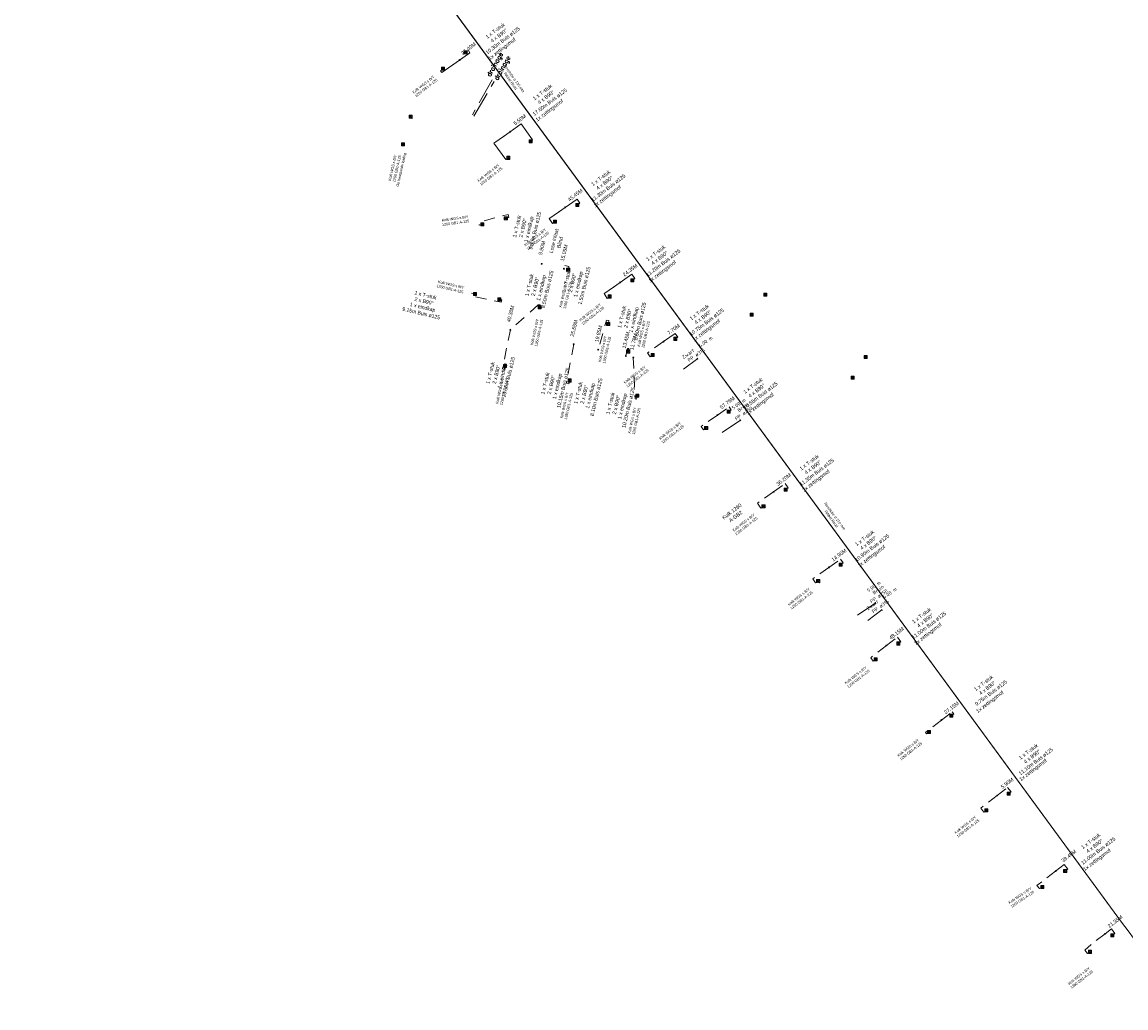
# Model space of a CAD drawing. Header units: inches. Extents: x 0 to 191500, y 0 to 342750.
# Tile 13 of 256: x 184286 to 184536, y 332273 to 332497. Entities that reach past the tile are written whole.
import ezdxf
from ezdxf import colors
from ezdxf.entities.mleader import LeaderData, LeaderLine
from ezdxf.math import Vec2, Vec3

# ---------------------------------------------------------------- set-up
doc = ezdxf.new("R2010")
doc.units = ezdxf.units.IN
doc.header["$MEASUREMENT"] = 0
for name, pattern in [('RI-DRAINAGE', [19.2, 6, -1.8, 1.8, -1.8, 2.4, -1.8, 1.8, -1.8]), ('RI-HWA_HUISAANSLUITING', [4.8, 3, -1.8]), ('RI-HWA_KOLKAANSLUITING', [4.3, 2.5, -1.8]), ('RI-VWA_HUISAANSLUITING', [6.1, 2.5, -1.8, 0, -1.8])]:
    doc.linetypes.add(name, pattern=pattern)
doc.layers.get('0').update_dxf_attribs({"lineweight": 20})
for name, color, linetype, lineweight in [('ECW', 150, 'Continuous', 20), ('N-WE-RI-DRAINAGE-G', 90, 'RI-DRAINAGE', 20), ('N-WE-RI-HWA-MAATVOERING-T25', 151, 'Continuous', 20), ('N-WE-RI-HWA_HUISAANSLUITING', 150, 'RI-HWA_HUISAANSLUITING', 20), ('N-WE-RI-HWA_KOLK-S', 150, 'Continuous', 20), ('N-WE-RI-HWA_KOLKAANSLUITING_PVC_125-G', 150, 'RI-HWA_KOLKAANSLUITING', 20), ('N-WE-RI-INLAAT', 7, 'Continuous', 20), ('N-WE-RI-VWA-MAATVOERING-T25', 30, 'Continuous', 20), ('N-WE-RI-VWA_HUISAANSLUITING', 20, 'RI-VWA_HUISAANSLUITING', 20), ('Tekst algemeen', 7, 'Continuous', 20)]:
    doc.layers.add(name, color=color, linetype=linetype, lineweight=lineweight)
picture_1 = doc.add_image_def('image1.ecw', size_in_pixel=(220000, 285000))

# ---------------------------------------------------------------- blocks, each defined once
blk = doc.blocks.new('A$C2C270354')
h = blk.add_hatch(color=256)
h.dxf.hatch_style = 1
edge = h.paths.add_edge_path()
edge.add_arc((0, 0), 0.1, 0, 360)
blk.add_circle((0, 0), 0.1)

msp = doc.modelspace()

# ---------------------------------------------------------------- linework, layer by layer
at = {"layer": 'N-WE-RI-DRAINAGE-G'}
for p, q in [((184392.31, 332483.759, 64.661), (184387.855, 332475.805, 64.514)), ((184388.158, 332475.482, 64.393), (184392.756, 332483.36, 64.665))]:
    msp.add_line(p, q, dxfattribs=at)
at = {"layer": 'N-WE-RI-HWA_HUISAANSLUITING', "ltscale": 5}
for p, q in [((184435.75189, 332418.16256), (184438.9563, 332420.55666)), ((184477.53329, 332361.15979), (184480.7377, 332363.55389))]:
    msp.add_line(p, q, dxfattribs=at)
at = {"layer": 'N-WE-RI-HWA_HUISAANSLUITING', "ltscale": 5, "flags": 128}
for points in [[(184438.79092, 332420.56233), (184438.89904, 332420.63865), (184439.01355, 332420.47468), (184438.90561, 332420.39872)], [(184480.57232, 332363.55955), (184480.68044, 332363.63587), (184480.79495, 332363.4719), (184480.687, 332363.39594)]]:
    msp.add_lwpolyline(points, dxfattribs=at)
at = {"layer": 'N-WE-RI-HWA_KOLK-S'}
for p, q in [((184385.94552, 332490.31397, 64.494), (184385.94403, 332489.61752, 64.494)), ((184385.94403, 332489.61752, 64.494), (184386.64197, 332490.31248, 64.494)), ((184385.94403, 332489.61752, 64.494), (184386.64048, 332489.61603, 64.494)), ((184385.94552, 332490.31397, 64.494), (184386.64048, 332489.61603, 64.494)), ((184386.64197, 332490.31248, 64.494), (184385.94552, 332490.31397, 64.494)), ((184386.64048, 332489.61603, 64.494), (184386.64197, 332490.31248, 64.494)), ((184380.86352, 332486.62097, 64.483), (184380.86203, 332485.92452, 64.483)), ((184380.86203, 332485.92452, 64.483), (184381.55997, 332486.61948, 64.483)), ((184380.86352, 332486.62097, 64.483), (184381.55848, 332485.92303, 64.483)), ((184381.55997, 332486.61948, 64.483), (184380.86352, 332486.62097, 64.483)), ((184381.55848, 332485.92303, 64.483), (184381.55997, 332486.61948, 64.483)), ((184380.86203, 332485.92452, 64.483), (184381.55848, 332485.92303, 64.483)), ((184373.50052, 332475.70297, 64.439), (184373.49903, 332475.00652, 64.439)), ((184373.49903, 332475.00652, 64.439), (184374.19697, 332475.70148, 64.439)), ((184373.49903, 332475.00652, 64.439), (184374.19548, 332475.00503, 64.439)), ((184373.50052, 332475.70297, 64.439), (184374.19548, 332475.00503, 64.439)), ((184374.19697, 332475.70148, 64.439), (184373.50052, 332475.70297, 64.439)), ((184374.19548, 332475.00503, 64.439), (184374.19697, 332475.70148, 64.439)), ((184371.76152, 332469.48497, 64.437), (184371.76003, 332468.78852, 64.437)), ((184371.76003, 332468.78852, 64.437), (184372.45797, 332469.48348, 64.437)), ((184371.76152, 332469.48497, 64.437), (184372.45648, 332468.78703, 64.437)), ((184372.45797, 332469.48348, 64.437), (184371.76152, 332469.48497, 64.437)), ((184372.45648, 332468.78703, 64.437), (184372.45797, 332469.48348, 64.437)), ((184400.71052, 332470.15097, 64.255), (184400.70903, 332469.45452, 64.255)), ((184400.70903, 332469.45452, 64.255), (184401.40697, 332470.14948, 64.255)), ((184400.70903, 332469.45452, 64.255), (184401.40548, 332469.45303, 64.255)), ((184400.71052, 332470.15097, 64.255), (184401.40548, 332469.45303, 64.255)), ((184401.40697, 332470.14948, 64.255), (184400.71052, 332470.15097, 64.255)), ((184401.40548, 332469.45303, 64.255), (184401.40697, 332470.14948, 64.255)), ((184371.76003, 332468.78852, 64.437), (184372.45648, 332468.78703, 64.437)), ((184395.62452, 332466.39997, 64.251), (184395.62303, 332465.70352, 64.251)), ((184395.62303, 332465.70352, 64.251), (184396.32097, 332466.39848, 64.251)), ((184395.62452, 332466.39997, 64.251), (184396.31948, 332465.70203, 64.251)), ((184396.32097, 332466.39848, 64.251), (184395.62452, 332466.39997, 64.251)), ((184396.31948, 332465.70203, 64.251), (184396.32097, 332466.39848, 64.251)), ((184395.62303, 332465.70352, 64.251), (184396.31948, 332465.70203, 64.251)), ((184411.32452, 332455.68297, 64.089), (184411.32303, 332454.98652, 64.089)), ((184411.32303, 332454.98652, 64.089), (184412.02097, 332455.68148, 64.089)), ((184411.32303, 332454.98652, 64.089), (184412.01948, 332454.98503, 64.089)), ((184411.32452, 332455.68297, 64.089), (184412.01948, 332454.98503, 64.089)), ((184412.02097, 332455.68148, 64.089), (184411.32452, 332455.68297, 64.089)), ((184412.01948, 332454.98503, 64.089), (184412.02097, 332455.68148, 64.089)), ((184395.08652, 332452.64997, 64.474), (184395.08503, 332451.95352, 64.474)), ((184395.08503, 332451.95352, 64.474), (184395.78297, 332452.64848, 64.474)), ((184395.08503, 332451.95352, 64.474), (184395.78148, 332451.95203, 64.474)), ((184395.08652, 332452.64997, 64.474), (184395.78148, 332451.95203, 64.474)), ((184395.78297, 332452.64848, 64.474), (184395.08652, 332452.64997, 64.474)), ((184395.78148, 332451.95203, 64.474), (184395.78297, 332452.64848, 64.474)), ((184406.23752, 332451.90397, 64.064), (184406.23603, 332451.20752, 64.064)), ((184406.23603, 332451.20752, 64.064), (184406.93397, 332451.90248, 64.064)), ((184406.23752, 332451.90397, 64.064), (184406.93248, 332451.20603, 64.064)), ((184406.93397, 332451.90248, 64.064), (184406.23752, 332451.90397, 64.064)), ((184406.93248, 332451.20603, 64.064), (184406.93397, 332451.90248, 64.064)), ((184389.73052, 332451.30597, 64.458), (184389.72903, 332450.60952, 64.458)), ((184389.72903, 332450.60952, 64.458), (184390.42697, 332451.30448, 64.458)), ((184389.72903, 332450.60952, 64.458), (184390.42548, 332450.60803, 64.458)), ((184389.73052, 332451.30597, 64.458), (184390.42548, 332450.60803, 64.458)), ((184390.42697, 332451.30448, 64.458), (184389.73052, 332451.30597, 64.458)), ((184390.42548, 332450.60803, 64.458), (184390.42697, 332451.30448, 64.458)), ((184406.23603, 332451.20752, 64.064), (184406.93248, 332451.20603, 64.064)), ((184409.21952, 332441.02297, 64.199), (184409.21803, 332440.32652, 64.199)), ((184409.21803, 332440.32652, 64.199), (184409.91597, 332441.02148, 64.199)), ((184409.21803, 332440.32652, 64.199), (184409.91448, 332440.32503, 64.199)), ((184409.21952, 332441.02297, 64.199), (184409.91448, 332440.32503, 64.199)), ((184409.91597, 332441.02148, 64.199), (184409.21952, 332441.02297, 64.199)), ((184409.91448, 332440.32503, 64.199), (184409.91597, 332441.02148, 64.199)), ((184423.79152, 332438.64397, 63.858), (184423.79003, 332437.94752, 63.858)), ((184423.79003, 332437.94752, 63.858), (184424.48797, 332438.64248, 63.858)), ((184423.79003, 332437.94752, 63.858), (184424.48648, 332437.94603, 63.858)), ((184423.79152, 332438.64397, 63.858), (184424.48648, 332437.94603, 63.858)), ((184424.48797, 332438.64248, 63.858), (184423.79152, 332438.64397, 63.858)), ((184424.48648, 332437.94603, 63.858), (184424.48797, 332438.64248, 63.858)), ((184388.08452, 332435.52597, 64.417), (184388.08303, 332434.82952, 64.417)), ((184388.08303, 332434.82952, 64.417), (184388.78097, 332435.52448, 64.417)), ((184388.08303, 332434.82952, 64.417), (184388.77948, 332434.82803, 64.417)), ((184388.08452, 332435.52597, 64.417), (184388.77948, 332434.82803, 64.417)), ((184388.78097, 332435.52448, 64.417), (184388.08452, 332435.52597, 64.417)), ((184388.77948, 332434.82803, 64.417), (184388.78097, 332435.52448, 64.417)), ((184393.61252, 332434.31697, 64.444), (184393.61103, 332433.62052, 64.444)), ((184393.61103, 332433.62052, 64.444), (184394.30897, 332434.31548, 64.444)), ((184393.61252, 332434.31697, 64.444), (184394.30748, 332433.61903, 64.444)), ((184394.30897, 332434.31548, 64.444), (184393.61252, 332434.31697, 64.444)), ((184394.30748, 332433.61903, 64.444), (184394.30897, 332434.31548, 64.444)), ((184418.65852, 332434.95297, 63.874), (184418.65703, 332434.25652, 63.874)), ((184418.65703, 332434.25652, 63.874), (184419.35497, 332434.95148, 63.874)), ((184418.65703, 332434.25652, 63.874), (184419.35348, 332434.25503, 63.874)), ((184418.65852, 332434.95297, 63.874), (184419.35348, 332434.25503, 63.874)), ((184419.35497, 332434.95148, 63.874), (184418.65852, 332434.95297, 63.874)), ((184419.35348, 332434.25503, 63.874), (184419.35497, 332434.95148, 63.874)), ((184453.95552, 332435.36697, 63.625), (184453.95403, 332434.67052, 63.625)), ((184453.95403, 332434.67052, 63.625), (184454.65197, 332435.36548, 63.625)), ((184453.95403, 332434.67052, 63.625), (184454.65048, 332434.66903, 63.625)), ((184453.95552, 332435.36697, 63.625), (184454.65048, 332434.66903, 63.625)), ((184454.65197, 332435.36548, 63.625), (184453.95552, 332435.36697, 63.625)), ((184454.65048, 332434.66903, 63.625), (184454.65197, 332435.36548, 63.625)), ((184393.61103, 332433.62052, 64.444), (184394.30748, 332433.61903, 64.444)), ((184402.73752, 332432.50097, 64.176), (184402.73603, 332431.80452, 64.176)), ((184402.73603, 332431.80452, 64.176), (184403.43397, 332432.49948, 64.176)), ((184402.73603, 332431.80452, 64.176), (184403.43248, 332431.80303, 64.176)), ((184402.73752, 332432.50097, 64.176), (184403.43248, 332431.80303, 64.176)), ((184403.43397, 332432.49948, 64.176), (184402.73752, 332432.50097, 64.176)), ((184403.43248, 332431.80303, 64.176), (184403.43397, 332432.49948, 64.176)), ((184450.85952, 332430.84097, 63.607), (184450.85803, 332430.14452, 63.607)), ((184450.85803, 332430.14452, 63.607), (184451.55597, 332430.83948, 63.607)), ((184450.85803, 332430.14452, 63.607), (184451.55448, 332430.14303, 63.607)), ((184450.85952, 332430.84097, 63.607), (184451.55448, 332430.14303, 63.607)), ((184451.55597, 332430.83948, 63.607), (184450.85952, 332430.84097, 63.607)), ((184451.55448, 332430.14303, 63.607), (184451.55597, 332430.83948, 63.607)), ((184418.29652, 332428.74397, 64.021), (184418.29503, 332428.04752, 64.021)), ((184418.29503, 332428.04752, 64.021), (184418.99297, 332428.74248, 64.021)), ((184418.29503, 332428.04752, 64.021), (184418.99148, 332428.04603, 64.021)), ((184418.29652, 332428.74397, 64.021), (184418.99148, 332428.04603, 64.021)), ((184418.99297, 332428.74248, 64.021), (184418.29652, 332428.74397, 64.021)), ((184418.99148, 332428.04603, 64.021), (184418.99297, 332428.74248, 64.021)), ((184433.51952, 332425.34597, 63.712), (184433.51803, 332424.64952, 63.712)), ((184433.51803, 332424.64952, 63.712), (184434.21597, 332425.34448, 63.712)), ((184433.51803, 332424.64952, 63.712), (184434.21448, 332424.64803, 63.712)), ((184433.51952, 332425.34597, 63.712), (184434.21448, 332424.64803, 63.712)), ((184434.21597, 332425.34448, 63.712), (184433.51952, 332425.34597, 63.712)), ((184434.21448, 332424.64803, 63.712), (184434.21597, 332425.34448, 63.712)), ((184422.82552, 332422.47697, 64.024), (184422.82403, 332421.78052, 64.024)), ((184422.82403, 332421.78052, 64.024), (184423.52197, 332422.47548, 64.024)), ((184422.82403, 332421.78052, 64.024), (184423.52048, 332421.77903, 64.024)), ((184422.82552, 332422.47697, 64.024), (184423.52048, 332421.77903, 64.024)), ((184423.52197, 332422.47548, 64.024), (184422.82552, 332422.47697, 64.024)), ((184423.52048, 332421.77903, 64.024), (184423.52197, 332422.47548, 64.024)), ((184428.38252, 332421.68097, 63.715), (184428.38103, 332420.98452, 63.715)), ((184428.38103, 332420.98452, 63.715), (184429.07897, 332421.67948, 63.715)), ((184428.38252, 332421.68097, 63.715), (184429.07748, 332420.98303, 63.715)), ((184429.07897, 332421.67948, 63.715), (184428.38252, 332421.68097, 63.715)), ((184429.07748, 332420.98303, 63.715), (184429.07897, 332421.67948, 63.715)), ((184394.88952, 332419.20997, 64.242), (184394.88803, 332418.51352, 64.242)), ((184394.88803, 332418.51352, 64.242), (184395.58597, 332419.20848, 64.242)), ((184394.88952, 332419.20997, 64.242), (184395.58448, 332418.51203, 64.242)), ((184395.58597, 332419.20848, 64.242), (184394.88952, 332419.20997, 64.242)), ((184395.58448, 332418.51203, 64.242), (184395.58597, 332419.20848, 64.242)), ((184428.38103, 332420.98452, 63.715), (184429.07748, 332420.98303, 63.715)), ((184476.70352, 332421.22097, 63.434), (184476.70203, 332420.52452, 63.434)), ((184476.70203, 332420.52452, 63.434), (184477.39997, 332421.21948, 63.434)), ((184476.70203, 332420.52452, 63.434), (184477.39848, 332420.52303, 63.434)), ((184476.70352, 332421.22097, 63.434), (184477.39848, 332420.52303, 63.434)), ((184477.39997, 332421.21948, 63.434), (184476.70352, 332421.22097, 63.434)), ((184477.39848, 332420.52303, 63.434), (184477.39997, 332421.21948, 63.434)), ((184394.88803, 332418.51352, 64.242), (184395.58448, 332418.51203, 64.242)), ((184473.72752, 332416.57097, 63.417), (184473.72603, 332415.87452, 63.417)), ((184473.72603, 332415.87452, 63.417), (184474.42397, 332416.56948, 63.417)), ((184473.72752, 332416.57097, 63.417), (184474.42248, 332415.87303, 63.417)), ((184474.42397, 332416.56948, 63.417), (184473.72752, 332416.57097, 63.417)), ((184474.42248, 332415.87303, 63.417), (184474.42397, 332416.56948, 63.417)), ((184409.58252, 332415.91097, 64.074), (184409.58103, 332415.21452, 64.074)), ((184409.58103, 332415.21452, 64.074), (184410.27897, 332415.90948, 64.074)), ((184409.58103, 332415.21452, 64.074), (184410.27748, 332415.21303, 64.074)), ((184409.58252, 332415.91097, 64.074), (184410.27748, 332415.21303, 64.074)), ((184410.27897, 332415.90948, 64.074), (184409.58252, 332415.91097, 64.074)), ((184410.27748, 332415.21303, 64.074), (184410.27897, 332415.90948, 64.074)), ((184473.72603, 332415.87452, 63.417), (184474.42248, 332415.87303, 63.417)), ((184424.89752, 332412.47397, 63.936), (184424.89603, 332411.77752, 63.936)), ((184424.89603, 332411.77752, 63.936), (184425.59397, 332412.47248, 63.936)), ((184424.89603, 332411.77752, 63.936), (184425.59248, 332411.77603, 63.936)), ((184424.89752, 332412.47397, 63.936), (184425.59248, 332411.77603, 63.936)), ((184425.59397, 332412.47248, 63.936), (184424.89752, 332412.47397, 63.936)), ((184425.59248, 332411.77603, 63.936), (184425.59397, 332412.47248, 63.936)), ((184445.61852, 332408.84697, 63.537), (184445.61703, 332408.15052, 63.537)), ((184445.61703, 332408.15052, 63.537), (184446.31497, 332408.84548, 63.537)), ((184445.61852, 332408.84697, 63.537), (184446.31348, 332408.14903, 63.537)), ((184446.31497, 332408.84548, 63.537), (184445.61852, 332408.84697, 63.537)), ((184446.31348, 332408.14903, 63.537), (184446.31497, 332408.84548, 63.537)), ((184445.61703, 332408.15052, 63.537), (184446.31348, 332408.14903, 63.537)), ((184440.51552, 332405.10497, 63.551), (184440.51403, 332404.40852, 63.551)), ((184440.51403, 332404.40852, 63.551), (184441.21197, 332405.10348, 63.551)), ((184440.51403, 332404.40852, 63.551), (184441.21048, 332404.40703, 63.551)), ((184440.51552, 332405.10497, 63.551), (184441.21048, 332404.40703, 63.551)), ((184441.21197, 332405.10348, 63.551), (184440.51552, 332405.10497, 63.551)), ((184441.21048, 332404.40703, 63.551), (184441.21197, 332405.10348, 63.551)), ((184458.56752, 332391.13597, 63.468), (184458.56603, 332390.43952, 63.468)), ((184458.56603, 332390.43952, 63.468), (184459.26397, 332391.13448, 63.468)), ((184458.56603, 332390.43952, 63.468), (184459.26248, 332390.43803, 63.468)), ((184458.56752, 332391.13597, 63.468), (184459.26248, 332390.43803, 63.468)), ((184459.26397, 332391.13448, 63.468), (184458.56752, 332391.13597, 63.468)), ((184459.26248, 332390.43803, 63.468), (184459.26397, 332391.13448, 63.468)), ((184453.52152, 332387.35297, 63.486), (184453.52003, 332386.65652, 63.486)), ((184453.52003, 332386.65652, 63.486), (184454.21797, 332387.35148, 63.486)), ((184453.52003, 332386.65652, 63.486), (184454.21648, 332386.65503, 63.486)), ((184453.52152, 332387.35297, 63.486), (184454.21648, 332386.65503, 63.486)), ((184454.21797, 332387.35148, 63.486), (184453.52152, 332387.35297, 63.486)), ((184454.21648, 332386.65503, 63.486), (184454.21797, 332387.35148, 63.486)), ((184471.04052, 332374.12797, 63.445), (184471.03903, 332373.43152, 63.445)), ((184471.03903, 332373.43152, 63.445), (184471.73697, 332374.12648, 63.445)), ((184471.04052, 332374.12797, 63.445), (184471.73548, 332373.43003, 63.445)), ((184471.73697, 332374.12648, 63.445), (184471.04052, 332374.12797, 63.445)), ((184471.73548, 332373.43003, 63.445), (184471.73697, 332374.12648, 63.445)), ((184471.03903, 332373.43152, 63.445), (184471.73548, 332373.43003, 63.445)), ((184465.92152, 332370.40797, 63.441), (184465.92003, 332369.71152, 63.441)), ((184465.92003, 332369.71152, 63.441), (184466.61797, 332370.40648, 63.441)), ((184465.92003, 332369.71152, 63.441), (184466.61648, 332369.71003, 63.441)), ((184465.92152, 332370.40797, 63.441), (184466.61648, 332369.71003, 63.441)), ((184466.61797, 332370.40648, 63.441), (184465.92152, 332370.40797, 63.441)), ((184466.61648, 332369.71003, 63.441), (184466.61797, 332370.40648, 63.441)), ((184484.12652, 332356.25997, 63.394), (184484.12503, 332355.56352, 63.394)), ((184484.12503, 332355.56352, 63.394), (184484.82297, 332356.25848, 63.394)), ((184484.12652, 332356.25997, 63.394), (184484.82148, 332355.56203, 63.394)), ((184484.82297, 332356.25848, 63.394), (184484.12652, 332356.25997, 63.394)), ((184484.82148, 332355.56203, 63.394), (184484.82297, 332356.25848, 63.394)), ((184484.12503, 332355.56352, 63.394), (184484.82148, 332355.56203, 63.394)), ((184478.93552, 332352.66597, 63.39), (184478.93403, 332351.96952, 63.39)), ((184478.93403, 332351.96952, 63.39), (184479.63197, 332352.66448, 63.39)), ((184478.93403, 332351.96952, 63.39), (184479.63048, 332351.96803, 63.39)), ((184478.93552, 332352.66597, 63.39), (184479.63048, 332351.96803, 63.39)), ((184479.63197, 332352.66448, 63.39), (184478.93552, 332352.66597, 63.39)), ((184479.63048, 332351.96803, 63.39), (184479.63197, 332352.66448, 63.39)), ((184496.14452, 332339.89097, 63.343), (184496.14303, 332339.19452, 63.343)), ((184496.14303, 332339.19452, 63.343), (184496.84097, 332339.88948, 63.343)), ((184496.14303, 332339.19452, 63.343), (184496.83948, 332339.19303, 63.343)), ((184496.14452, 332339.89097, 63.343), (184496.83948, 332339.19303, 63.343)), ((184496.84097, 332339.88948, 63.343), (184496.14452, 332339.89097, 63.343)), ((184496.83948, 332339.19303, 63.343), (184496.84097, 332339.88948, 63.343)), ((184491.03152, 332336.18097, 63.332), (184491.03003, 332335.48452, 63.332)), ((184491.03003, 332335.48452, 63.332), (184491.72797, 332336.17948, 63.332)), ((184491.03152, 332336.18097, 63.332), (184491.72648, 332335.48303, 63.332)), ((184491.72797, 332336.17948, 63.332), (184491.03152, 332336.18097, 63.332)), ((184491.72648, 332335.48303, 63.332), (184491.72797, 332336.17948, 63.332)), ((184491.03003, 332335.48452, 63.332), (184491.72648, 332335.48303, 63.332)), ((184509.09752, 332322.20497, 63.323), (184509.09603, 332321.50852, 63.323)), ((184509.09603, 332321.50852, 63.323), (184509.79397, 332322.20348, 63.323)), ((184509.09603, 332321.50852, 63.323), (184509.79248, 332321.50703, 63.323)), ((184509.09752, 332322.20497, 63.323), (184509.79248, 332321.50703, 63.323)), ((184509.79397, 332322.20348, 63.323), (184509.09752, 332322.20497, 63.323)), ((184509.79248, 332321.50703, 63.323), (184509.79397, 332322.20348, 63.323)), ((184504.03252, 332318.42697, 63.33), (184504.03103, 332317.73052, 63.33)), ((184504.03103, 332317.73052, 63.33), (184504.72897, 332318.42548, 63.33)), ((184504.03103, 332317.73052, 63.33), (184504.72748, 332317.72903, 63.33)), ((184504.03252, 332318.42697, 63.33), (184504.72748, 332317.72903, 63.33)), ((184504.72897, 332318.42548, 63.33), (184504.03252, 332318.42697, 63.33)), ((184504.72748, 332317.72903, 63.33), (184504.72897, 332318.42548, 63.33)), ((184521.94652, 332304.69797, 63.327), (184521.94503, 332304.00152, 63.327)), ((184521.94503, 332304.00152, 63.327), (184522.64297, 332304.69648, 63.327)), ((184521.94503, 332304.00152, 63.327), (184522.64148, 332304.00003, 63.327)), ((184521.94652, 332304.69797, 63.327), (184522.64148, 332304.00003, 63.327)), ((184522.64297, 332304.69648, 63.327), (184521.94652, 332304.69797, 63.327)), ((184522.64148, 332304.00003, 63.327), (184522.64297, 332304.69648, 63.327)), ((184516.78352, 332301.07497, 63.327), (184516.78203, 332300.37852, 63.327)), ((184516.78203, 332300.37852, 63.327), (184517.47997, 332301.07348, 63.327)), ((184516.78203, 332300.37852, 63.327), (184517.47848, 332300.37703, 63.327)), ((184516.78352, 332301.07497, 63.327), (184517.47848, 332300.37703, 63.327)), ((184517.47997, 332301.07348, 63.327), (184516.78352, 332301.07497, 63.327)), ((184517.47848, 332300.37703, 63.327), (184517.47997, 332301.07348, 63.327)), ((184532.63352, 332290.10697, 63.357), (184532.63203, 332289.41052, 63.357)), ((184532.63203, 332289.41052, 63.357), (184533.32997, 332290.10548, 63.357)), ((184532.63203, 332289.41052, 63.357), (184533.32848, 332289.40903, 63.357)), ((184532.63352, 332290.10697, 63.357), (184533.32848, 332289.40903, 63.357)), ((184533.32997, 332290.10548, 63.357), (184532.63352, 332290.10697, 63.357)), ((184533.32848, 332289.40903, 63.357), (184533.32997, 332290.10548, 63.357)), ((184527.56252, 332286.35097, 63.341), (184527.56103, 332285.65452, 63.341)), ((184527.56103, 332285.65452, 63.341), (184528.25897, 332286.34948, 63.341)), ((184527.56252, 332286.35097, 63.341), (184528.25748, 332285.65303, 63.341)), ((184528.25897, 332286.34948, 63.341), (184527.56252, 332286.35097, 63.341)), ((184528.25748, 332285.65303, 63.341), (184528.25897, 332286.34948, 63.341)), ((184527.56103, 332285.65452, 63.341), (184528.25748, 332285.65303, 63.341))]:
    msp.add_line(p, q, dxfattribs=at)
at = {"layer": 'N-WE-RI-HWA_KOLKAANSLUITING_PVC_125-G'}
for p, q in [((184481.74814, 332355.45523), (184478.58369, 332353.00855)), ((184494.22143, 332338.54773), (184491.05697, 332336.10105)), ((184506.85338, 332321.44698), (184503.68893, 332319.0003)), ((184520.12831, 332304.30414), (184516.96386, 332301.85746)), ((184531.33136, 332290.08789), (184528.1669, 332287.64121))]:
    msp.add_line(p, q, dxfattribs=at)
at = {"layer": 'N-WE-RI-HWA_KOLKAANSLUITING_PVC_125-G', "flags": 128}
for points in [[(184384.94593, 332488.21833), (184387.29922, 332489.8602)], [(184384.94593, 332488.21833), (184381.66546, 332485.92955)], [(184396.40835, 332471.96284), (184393.12788, 332469.67407)], [(184408.89071, 332454.81564), (184405.61023, 332452.52687)], [(184421.35907, 332437.7936), (184418.07859, 332435.50482)], [(184396.45537, 332427.07245), (184394.66206, 332418.21011), (184395.1268, 332418.11719), (184395.19964, 332418.63471)], [(184410.83979, 332423.80902), (184409.176, 332414.93142), (184409.74214, 332414.82748), (184409.85834, 332415.36587)], [(184431.2051, 332424.36683), (184427.92463, 332422.07805)], [(184424.34649, 332420.74472), (184424.75716, 332411.41761), (184425.0677, 332411.35985), (184425.18829, 332411.904)], [(184443.40218, 332407.7215), (184446.07053, 332409.5832)], [(184443.40218, 332407.7215), (184440.1217, 332405.43273)], [(184456.15226, 332390.32023), (184458.80906, 332392.17386)], [(184456.15226, 332390.32023), (184452.87179, 332388.03145)], [(184468.71019, 332373.18123), (184471.37134, 332375.0379)], [(184468.71019, 332373.18123), (184465.42972, 332370.89246)], [(184481.74814, 332355.45523), (184484.23325, 332357.37666)], [(184494.22143, 332338.54773), (184496.68258, 332340.45064)], [(184506.85338, 332321.44698), (184509.23226, 332323.28627)], [(184520.12831, 332304.30414), (184522.0644, 332305.80108)], [(184531.33136, 332290.08789), (184532.76319, 332291.19495)]]:
    msp.add_lwpolyline(points, dxfattribs=at)
at = {"layer": 'N-WE-RI-HWA_KOLKAANSLUITING_PVC_125-G', "ltscale": 5, "flags": 128}
for points in [[(184384.9467, 332488.21886), (184387.29922, 332489.8602), (184386.92945, 332490.39018), (184386.46065, 332490.08613)], [(184381.08179, 332486.09767), (184380.61658, 332485.76154), (184380.90845, 332485.36805), (184384.9467, 332488.21886)], [(184381.66546, 332485.92955), (184380.90403, 332485.36477), (184380.61658, 332485.76154), (184381.08179, 332486.09767)], [(184516.96386, 332301.85746), (184516.1654, 332301.2724), (184515.88581, 332301.06403), (184516.43244, 332300.34062), (184516.96335, 332300.60487)]]:
    msp.add_lwpolyline(points, dxfattribs=at)
for points, elevation in [([(184386.46065, 332490.08613), (184386.92945, 332490.39018), (184387.29922, 332489.8602)], 64.494), ([(184395.80435, 332465.92987), (184395.40104, 332465.63434), (184392.70094, 332469.34635), (184393.12788, 332469.67407), (184396.40835, 332471.96284)], 64.251), ([(184401.058, 332469.802), (184401.46132, 332470.09753), (184398.93162, 332473.72332), (184396.40835, 332471.96284)], 64.255), ([(184411.83965, 332455.45513), (184412.24296, 332455.75066), (184411.58419, 332456.69487), (184408.89071, 332454.81564)], 64.089), ([(184406.41735, 332451.43387), (184406.01404, 332451.13834), (184405.25694, 332452.2698), (184405.61023, 332452.52687), (184408.89071, 332454.81564)], 64.064), ([(184424.30665, 332438.41613), (184424.70996, 332438.71166), (184424.04368, 332439.66664), (184421.35907, 332437.7936)], 63.858), ([(184418.83835, 332434.48287), (184418.43504, 332434.18734), (184417.71003, 332435.27275), (184418.07859, 332435.50482), (184421.36313, 332437.79657)], 63.874), ([(184433.87075, 332426.22664), (184431.2051, 332424.36683)], 63.712), ([(184434.03465, 332425.11813), (184434.43796, 332425.41366), (184433.87075, 332426.22664)], 63.712), ([(184428.56235, 332421.21087), (184428.15904, 332420.91534), (184427.54092, 332421.79189), (184427.92463, 332422.07805)], 63.715), ([(184446.13365, 332408.61913), (184446.53696, 332408.91466), (184446.07053, 332409.5832)], 63.537), ([(184440.69535, 332404.63487), (184440.29204, 332404.33934), (184439.7401, 332405.14086), (184440.1217, 332405.43273)], 63.551), ([(184459.08265, 332390.90813), (184459.48596, 332391.20366), (184458.80906, 332392.17386)], 63.468), ([(184453.70135, 332386.88287), (184453.29804, 332386.58734), (184452.50057, 332387.7492), (184452.87179, 332388.03145)], 63.486), ([(184471.55565, 332373.90013), (184471.95896, 332374.19566), (184471.37134, 332375.0379)], 63.445), ([(184466.10135, 332369.93787), (184465.69804, 332369.64234), (184465.05499, 332370.58051), (184465.42972, 332370.89246)], 63.441), ([(184484.64165, 332356.03213), (184485.05264, 332356.31688), (184484.23325, 332357.37666)], 63.394), ([(184479.11535, 332352.19587), (184478.71204, 332351.90034), (184478.17702, 332352.69446), (184478.58369, 332353.00855)], 63.39), ([(184496.65965, 332339.66313), (184497.06296, 332339.95866), (184496.68258, 332340.45064)], 63.343), ([(184491.21135, 332335.71087), (184490.80804, 332335.41534), (184490.60203, 332335.73332), (184491.05697, 332336.10105)], 63.332), ([(184509.61265, 332321.97713), (184510.01596, 332322.27266), (184509.23226, 332323.28627)], 63.323), ([(184504.21235, 332317.95687), (184503.80904, 332317.66134), (184503.14066, 332318.59421), (184503.68893, 332319.0003)], 63.33), ([(184522.46165, 332304.47013), (184522.86496, 332304.76566), (184522.0644, 332305.80108)], 63.327), ([(184533.14865, 332289.87913), (184533.55021, 332290.17704), (184532.76319, 332291.19495)], 63.357), ([(184527.74235, 332285.88087), (184527.34078, 332285.58298), (184526.71657, 332286.38147), (184528.1669, 332287.64121)], 63.341)]:
    msp.add_lwpolyline(points, dxfattribs=dict(at, elevation=elevation))
at = {"layer": 'N-WE-RI-HWA_KOLKAANSLUITING_PVC_125-G', "flags": 128}
for points, elevation in [([(184395.63317, 332452.35676), (184396.10392, 332452.52526), (184395.92827, 332453.20287), (184389.26109, 332451.43337), (184389.39545, 332450.77324), (184389.88176, 332450.88804)], 64.474), ([(184409.64363, 332440.88518), (184409.74618, 332441.37455), (184408.77923, 332441.61467)], 64.184), ([(184394.142, 332433.90322), (184394.49862, 332433.82418), (184394.38765, 332433.32503), (184391.38165, 332433.94387), (184387.45343, 332434.76513), (184387.67655, 332435.37849), (184388.24376, 332435.24909)], 64.429), ([(184402.7909, 332432.74145), (184396.45537, 332427.07245)], 64.161), ([(184402.7909, 332432.74145), (184403.19607, 332432.68693), (184403.14481, 332432.34526)], 64.161), ([(184418.6838, 332428.591), (184418.80595, 332429.14456), (184418.26179, 332429.2453), (184416.3987, 332422.5489)], 64.021), ([(184423.25773, 332422.32922), (184423.35659, 332422.77848), (184423.06314, 332422.8496), (184422.63986, 332421.13191)], 64.059)]:
    msp.add_lwpolyline(points, dxfattribs=dict(at, elevation=elevation))
at = {"layer": 'N-WE-RI-VWA_HUISAANSLUITING', "ltscale": 5}
for p, q in [((184444.52942, 332403.74874), (184448.66252, 332406.56255)), ((184475.17943, 332362.33943), (184479.31253, 332365.15324))]:
    msp.add_line(p, q, dxfattribs=at)
at = {"layer": 'N-WE-RI-VWA_HUISAANSLUITING', "ltscale": 5, "flags": 128}
for points in [[(184448.49732, 332406.57212), (184448.60722, 332406.64586), (184448.71782, 332406.47923), (184448.60811, 332406.40585)], [(184479.14733, 332365.16281), (184479.25723, 332365.23655), (184479.36783, 332365.06992), (184479.25811, 332364.99654)]]:
    msp.add_lwpolyline(points, dxfattribs=at)
at = {"layer": 'Tekst algemeen'}
msp.add_line((184535.07293, 332292.72599), (184365.72495, 332523.84025), dxfattribs=at)
at = {"layer": 'Tekst algemeen', "flags": 128}
msp.add_lwpolyline([(184311.16458, 332657.71336, 0.210284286), (184324.91591, 332583.78638), (184365.78492, 332523.75537), (184535.07293, 332292.72599, 0.102365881), (184593.23383, 332240.21385), (184979.85403, 332013.4754, -0.174573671), (185070.75762, 331904.38837), (185104.23622, 331811.1112)], format="xyb", dxfattribs=at)

# ---------------------------------------------------------------- block references
at = {"layer": 'N-WE-RI-INLAAT', "rotation": 0.06357443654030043}
for p in [(184384.94593, 332488.21833), (184396.40835, 332471.96284), (184408.89071, 332454.81564), (184403.57354, 332442.01367, 62.311), (184408.60105, 332440.89714, 62.311), (184421.35907, 332437.7936), (184396.45433, 332427.06829), (184410.83916, 332423.80648), (184431.2051, 332424.36683), (184416.3987, 332422.5489), (184422.63986, 332421.13191), (184424.34649, 332420.74473), (184443.40218, 332407.7215), (184456.15226, 332390.32023), (184468.71019, 332373.18123), (184481.74814, 332355.45523), (184494.22143, 332338.54773), (184506.85338, 332321.44698), (184520.12831, 332304.30414), (184531.33136, 332290.08789)]:
    msp.add_blockref('A$C2C270354', p, dxfattribs=at)

# ---------------------------------------------------------------- texts
at = {"layer": 'N-WE-RI-HWA-MAATVOERING-T25'}
for s, insert, char_height, width, attachment_point, rotation in [('25.40M', (184387.21263, 332490.49642), 0.84, 14.7070312, 8, 37.3057456), ('5.50M', (184398.85918, 332474.36335), 0.84, 14.7070312, 8, 37.3057456), ('45.45M', (184411.42663, 332457.27272), 0.84, 14.7070312, 8, 37.3057456), ('9.90M', (184404.0377, 332445.51407, 62.311), 0.84, 14.7070312, 8, 75.6550124), ('15.05M', (184409.06521, 332444.39755, 62.311), 0.84, 14.7070312, 8, 75.6550124), ('24.35M', (184423.89905, 332440.25365), 0.84, 14.7070312, 8, 37.3057456), ('40.30M', (184396.91953, 332430.57285), 0.84, 14.7070312, 8, 75.6550124), ('25.55M', (184411.30395, 332427.30942), 0.84, 14.7070312, 8, 75.6550124), ('19.85M', (184416.86286, 332426.0493), 0.84, 14.7070312, 8, 75.6550124), ('13.45M', (184423.10402, 332424.63232), 0.84, 14.7070312, 8, 75.6550124), ('7.70M', (184433.74102, 332426.82391), 0.84, 14.7070312, 8, 37.3057456), ('11.70M', (184424.81065, 332424.24513), 0.84, 14.7070312, 8, 75.6550124), ('{\\fISOCP.SHX|b0|i0|c0|p0;4.00 m}', (184442.41485, 332425.06137, -2.89245), 0.8, 5.6050339, 9, 35.5131973), ('{\\fISOCP.SHX|b0|i0|c0|p0;Zwart}', (184438.30077, 332422.20494, -2.89245), 0.8, 5.6050339, 9, 35.5131973), ('{\\fISOCP.SHX|b0|i0|c0|p0;PP ø315}', (184440.64739, 332422.32234, -2.89245), 0.8, 5.6050339, 9, 35.5131973), ('57.75M', (184445.9381, 332410.17858), 0.84, 14.7070312, 8, 37.3057456), ('36.20M', (184458.6882, 332392.77732), 0.84, 14.7070312, 8, 37.3057456), ('14.90M', (184471.2459, 332375.63863), 0.84, 14.7070312, 8, 37.3057456), ('{\\fISOCP.SHX|b0|i0|c0|p0;4.00 m}', (184484.19625, 332368.05859, -2.89245), 0.8, 5.6050339, 9, 35.5131973), ('{\\fISOCP.SHX|b0|i0|c0|p0;Zwart}', (184480.08217, 332365.20217, -2.89245), 0.8, 5.6050339, 9, 35.5131973), ('{\\fISOCP.SHX|b0|i0|c0|p0;PP ø315}', (184482.42878, 332365.31956, -2.89245), 0.8, 5.6050339, 9, 35.5131973), ('48.15M', (184484.28406, 332357.91231), 0.84, 14.7070312, 8, 37.3057456), ('27.15M', (184496.75735, 332341.00482), 0.84, 14.7070312, 8, 37.3057456), ('5.90M', (184509.3893, 332323.90406), 0.84, 14.7070312, 8, 37.3057456), ('39.45M', (184523.35713, 332307.38461), 0.84, 14.7070312, 8, 37.3057456), ('21.35M', (184533.86728, 332292.54497), 0.84, 14.7070312, 8, 37.3057456)]:
    msp.add_mtext(s, dxfattribs=dict(at, insert=insert, char_height=char_height, width=width, attachment_point=attachment_point, rotation=rotation))
at = {"layer": 'N-WE-RI-VWA-MAATVOERING-T25', "char_height": 0.8, "width": 5.6050339, "attachment_point": 9, "rotation": 35.3077441}
for s, insert in [('{\\fISOCP.SHX|b0|i0|c0|p0;5.00 m}', (184449.91088, 332410.94482, 60.89055)), ('{\\fISOCP.SHX|b0|i0|c0|p0;PP ø250}', (184451.48376, 332409.09933, 60.89055)), ('{\\fISOCP.SHX|b0|i0|c0|p0;Bruin}', (184450.63845, 332410.03626, 60.89055)), ('{\\fISOCP.SHX|b0|i0|c0|p0;5.00 m}', (184480.56088, 332369.53551, 60.89055)), ('{\\fISOCP.SHX|b0|i0|c0|p0;Bruin}', (184481.28846, 332368.62695, 60.89055)), ('{\\fISOCP.SHX|b0|i0|c0|p0;PP ø250}', (184482.13362, 332367.68992, 60.89055))]:
    msp.add_mtext(s, dxfattribs=dict(at, insert=insert))
at = {"layer": 'Tekst algemeen'}
for s, insert, char_height, width, attachment_point, rotation in [('1 x T-stuk\\P4 x B90°\\P10.30m Buis ø125', (184394.98565, 332492.30757), 0.84, 13.0787495, 8, 37.3057456), ('1x zettingsmof', (184391.28946, 332488.84457), 0.84, 11.1867497, 1, 37.3207935), ('\\Ftxt.shx|b0;drainage', (184392.22215, 332484.18114), 1.05, 10.4003906, 7, 60.7470062), ('\\Ftxt.shx|b0;drainage', (184393.88638, 332483.37151), 1.05, 10.4003906, 7, 60.7470062), ('Novotube ø 110 mm Ribbel Rood', (184396.26075, 332483.29494), 0.6, 8.5310754, 8, 305.1759598), ('Kolk WGS s B/Y\\P1260 GB1-A-125', (184377.54731, 332481.66277), 0.6, 8.5310754, 8, 37.9608306), ('1 x T-stuk\\P4 x B90°\\P17.60m Buis ø125', (184405.66827, 332478.35932), 0.84, 12.3338152, 8, 37.3057456), ('1x zettingsmof', (184402.06639, 332474.89101), 0.84, 11.1867497, 1, 37.3207935), ('Kolk WGS s B/Y\\P1260 GB1-A-125\\POp bestaande leiding', (184372.15823, 332463.25937, 0.045), 0.6, 8.5310754, 8, 77.2594522), ('Kolk WGS s B/Y\\P1260 GB1-A-125', (184392.29052, 332461.62948), 0.6, 8.5310754, 8, 37.9608306), ('1 x T-stuk\\P4 x B90°\\P11.30m Buis ø125', (184418.93043, 332458.90488), 0.84, 11.8461706, 8, 37.3057456), ('1x zettingsmof', (184415.22535, 332455.42424), 0.84, 11.1867497, 1, 37.3207935), ('Kolk WGS s B/Y\\P1260 GB1-A-125', (184384.07541, 332451.00459, 0.045), 0.6, 8.5310754, 8, 7.9693565), ('1 x T-stuk\\P2 x B90°\\P1 x eindkap\\P9.30m Buis ø125', (184402.45155, 332449.42345, 62.311), 0.84, 10.705728, 8, 76.528714), ('Kolk WGS s B/Y\\P1260 GB1-A-125', (184402.86873, 332446.99566), 0.6, 8.5310754, 8, 37.9608306), ('Lose inlaat \\PBlind', (184408.10685, 332446.7621, 64.32342), 0.84, 13.357116, 8, 75.915895), ('1 x T-stuk\\P4 x B90°\\P11.20m Buis ø125', (184431.39879, 332441.88284), 0.84, 11.9664444, 8, 37.3057456), ('1 x T-stuk\\P2 x B90°\\P1 x eindkap\\P1.50m Buis ø125', (184413.6559, 332436.962, 62.311), 0.84, 10.705728, 8, 76.528714), ('1x zettingsmof', (184427.69662, 332438.35222), 0.84, 11.1867497, 1, 37.3207935), ('1 x T-stuk\\P2 x B90°\\P1 x eindkap\\P8.50m Buis ø125', (184405.25596, 332436.13049), 0.84, 10.705728, 8, 76.528714), ('Kolk WGS s B/Y\\P1260 GB1-A-125', (184382.71563, 332436.02684, 0.045), 0.6, 8.5310754, 8, 346.5212226), ('Kolk WGS s B/Y\\P1260 GB1-A-125', (184409.73787, 332434.79791, 0.045), 0.6, 8.5310754, 8, 77.2594522), ('1 x T-stuk\\P2 x B90°\\P1 x eindkap\\P9.15m Buis ø125', (184376.14241, 332430.39032), 0.84, 10.705728, 8, 346.520839), ('Kolk WGS s B/Y\\P1260 GB1-A-125', (184415.35225, 332429.99799), 0.6, 8.5310754, 8, 37.9608306), ('1 x T-stuk\\P2 x B90°\\P1 x eindkap\\P2.50m Buis ø125', (184426.25252, 332428.90138), 0.84, 10.705728, 8, 76.528714), ('1 x T-stuk\\P4 x B90°\\P10.75m Buis ø125', (184441.24482, 332428.45607), 0.84, 12.7247259, 8, 37.3057456), ('Kolk WGS s B/Y\\P1260 GB1-A-125', (184403.22936, 332426.26403, 0.045), 0.6, 8.5310754, 8, 77.2594522), ('Kolk WGS s B/Y\\P1260 GB1-A-125', (184427.46937, 332425.91411, 0.045), 0.6, 8.5310754, 8, 77.2594522), ('1x zettingsmof', (184437.66969, 332425.03446), 0.84, 11.1867497, 1, 37.3207935), ('Kolk WGS s B/Y\\P1260 GB1-A-125', (184418.63653, 332422.41106, 0.045), 0.6, 8.5310754, 8, 77.2594522), ('1 x T-stuk\\P2 x B90°\\P1 x eindkap\\P10.30m Buis ø125', (184396.42657, 332416.2076), 0.84, 10.705728, 8, 76.528714), ('Kolk WGS s B/Y\\P1260 GB1-A-125', (184425.47306, 332415.85498), 0.6, 8.5310754, 8, 37.9608306), ('1 x T-stuk\\P2 x B90°\\P1 x eindkap\\P10.15m Buis ø125', (184408.86707, 332413.81861), 0.84, 10.705728, 8, 76.528714), ('Kolk WGS s B/Y\\P1260 GB1-A-125', (184395.34802, 332412.9502, 0.045), 0.6, 8.5310754, 8, 77.2594522), ('1 x T-stuk\\P2 x B90°\\P1 x eindkap\\P8.10m Buis ø125', (184416.3699, 332411.68405), 0.84, 10.705728, 8, 76.528714), ('1 x T-stuk\\P2 x B90°\\P1 x eindkap\\P10.20m Buis ø125', (184423.63902, 332409.307), 0.84, 10.705728, 8, 76.528714), ('1 x T-stuk\\P4 x B90°\\P10.55m Buis ø125', (184453.4419, 332411.81074), 0.84, 12.5803542, 8, 37.3057456), ('Kolk WGS s B/Y\\P1260 GB1-A-125', (184409.96589, 332409.6584, 0.045), 0.6, 8.5310754, 8, 77.2594522), ('1x zettingsmof', (184449.8681, 332408.36201), 0.84, 11.1867497, 1, 37.3207935), ('Kolk WGS s B/Y\\P1260 GB1-A-125', (184425.33179, 332406.22547, 0.045), 0.6, 8.5310754, 8, 77.2594522), ('Kolk WGS s B/Y\\P1260 GB1-A-125', (184433.48376, 332403.15385), 0.6, 8.5310754, 8, 37.9608306), ('1 x T-stuk\\P4 x B90°\\P11.35m Buis ø125', (184466.19199, 332394.40947), 0.84, 12.4185386, 8, 37.3057456), ('1x zettingsmof', (184462.52782, 332390.93164), 0.84, 11.1867497, 1, 37.3207935), ('Kolk 1260\\PA-GB2', (184447.81284, 332384.39996), 0.84, 14.7070312, 8, 37.3057456), ('Novotube ø 110 mm Ribbel Rood', (184469.01658, 332384.0095), 0.6, 8.5310754, 8, 306.134323), ('Kolk WGS s B/Y\\P1260 GB1-A-125', (184450.16179, 332382.31405), 0.6, 8.5310754, 8, 37.9608306), ('1 x T-stuk\\P4 x B90°\\P10.90m Buis ø125', (184478.74992, 332377.27048), 0.84, 11.9813476, 8, 37.3057456), ('1x zettingsmof', (184475.12084, 332373.80218), 0.84, 11.1867497, 1, 37.3207935), ('Kolk WGS s B/Y\\P1260 GB1-A-125', (184462.68005, 332365.49544), 0.6, 8.5310754, 8, 37.9608306), ('1 x T-stuk\\P4 x B90°\\P11.00m Buis ø125', (184491.67184, 332359.70238), 0.84, 12.7093289, 8, 37.3057456), ('1x zettingsmof', (184487.91527, 332356.17054), 0.84, 11.1867497, 1, 37.3207935), ('Kolk WGS s B/Y\\P1260 GB1-A-125', (184475.58878, 332347.68855), 0.6, 8.5310754, 8, 37.9608306), ('1 x T-stuk\\P4 x B90°\\P9.75m Buis ø125', (184505.73155, 332344.3807), 0.84, 12.2116117, 8, 37.3057456), ('1x zettingsmof', (184501.9649, 332340.79175), 0.84, 11.1867497, 1, 37.3207935), ('Kolk WGS s B/Y\\P1260 GB1-A-125', (184487.48917, 332331.26593), 0.6, 8.5310754, 8, 37.9608306), ('1 x T-stuk\\P4 x B90°\\P11.10m Buis ø125', (184515.90096, 332328.8324), 0.84, 12.1882515, 8, 37.3057456), ('1x zettingsmof', (184511.75993, 332325.33023), 0.84, 11.1867497, 1, 37.3207935), ('Kolk WGS s B/Y\\P1260 GB1-A-125', (184500.45791, 332313.76513), 0.6, 8.5310754, 8, 37.9608306), ('1 x T-stuk\\P4 x B90°\\P11.00m Buis ø125', (184530.05201, 332308.55129), 0.84, 11.9492095, 8, 37.3057456), ('1x zettingsmof', (184526.25894, 332304.97266), 0.84, 11.1867497, 1, 37.3207935), ('Kolk WGS s B/Y\\P1260 GB1-A-125', (184512.75262, 332297.67132), 0.6, 8.5310754, 8, 33.7273123), ('Kolk WGS s B/Y\\P1260 GB1-A-125', (184526.20167, 332279.48538), 0.6, 8.5310754, 8, 37.4674277)]:
    msp.add_mtext(s, dxfattribs=dict(at, insert=insert, char_height=char_height, width=width, attachment_point=attachment_point, rotation=rotation))

# ---------------------------------------------------------------- pictures from other files: only their frames are drawn
at = {"layer": 'ECW'}
image = msp.add_image(picture_1, insert=(180500, 328500), size_in_units=(11000, 14250), dxfattribs=at)
image.dxf.flags = 7

# ---------------------------------------------------------------- leaders
at = {"layer": 'Tekst algemeen'}
ml = msp.add_multileader_mtext('Standard', dxfattribs=at)
ml.set_content('Grindkoffer', color=256)
ml.set_leader_properties()
ml.build(insert=Vec2(0, 0))
ml.multileader.update_dxf_attribs({"text_right_attachment_type": 6, "dogleg_length": 0.2, "arrow_head_size": 5})
ctx = ml.context
ctx.base_point, ctx.char_height, ctx.arrow_head_size, ctx.landing_gap_size, ctx.plane_origin, ctx.plane_x_axis, ctx.plane_y_axis = Vec3(185789.34017, 332982.33236), 0.5, 5, 0.2, Vec3(185787.00548, 332984.05412), Vec3(0.995206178, 0.097799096), Vec3(-0.097799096, 0.995206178)
ctx.right_attachment = 6
notes = []
notes.append((ctx, [(0, (0, 0, 0), (0, 0), (1, 0), 1, [])]))
ctx.mtext.insert, ctx.mtext.text_direction, ctx.mtext.rotation, ctx.mtext.flow_direction = Vec3(185789.51476, 332982.60072), Vec3(0.995206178, 0.097799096), 0.097955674, 5
for ctx, leaders in notes:
    for number, flags, end, landing, length, lines in leaders:
        leader = LeaderData()
        leader.index, (leader.has_last_leader_line, leader.has_dogleg_vector, leader.attachment_direction) = number, flags
        leader.last_leader_point, leader.dogleg_vector, leader.dogleg_length = Vec3(end), Vec3(landing), length
        for number, points, colour, breaks in lines:
            line = LeaderLine()
            line.index, line.vertices, line.color, line.breaks = number, Vec3.list(points), colors.encode_raw_color(colour), breaks
            leader.lines.append(line)
        ctx.leaders.append(leader)

doc.saveas('drawing.dxf')
